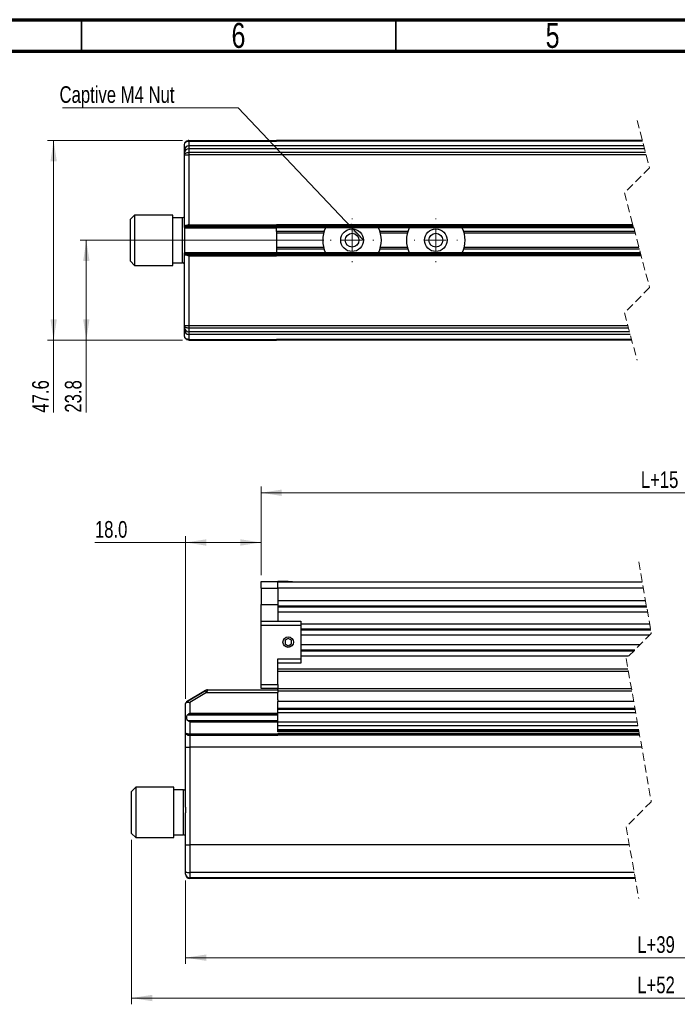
# Model space of a CAD drawing. Header units: millimetres. Extents: x 15 to 415, y 5 to 292.
# Tile 3 of 6: x 105 to 210, y 135 to 292. Entities that reach past the tile are written whole.
import ezdxf

# ---------------------------------------------------------------- set-up
doc = ezdxf.new("R2010")
doc.units = ezdxf.units.MM
doc.linetypes.add('HIDDEN', pattern=[1.905, 1.27, -0.635])
doc.styles.add('SLDTEXTSTYLE0', font='TXT', dxfattribs={"width": 0.75})
doc.dimstyles.new('SLDDIMSTYLE0', dxfattribs={"dimtxt": 2.645833, "dimasz": 3.302, "dimexe": 0, "dimexo": 0.0625, "dimgap": 0.661458, "dimtad": 1, "dimdec": 1, "dimlfac": 1.5, "dimrnd": 1e-09, "dimzin": 12, "dimdsep": 46, "dimtxsty": 'SLDTEXTSTYLE0', "dimsah": 1, "dimcen": 0.09, "dimadec": 0, "dimazin": 3, "dimtfac": 1, "dimtdec": 1, "dimtofl": 0, "dimtmove": 0, "dimatfit": 3, "dimfxl": 1, "dimfrac": 2, "dimtolj": 1, "dimtzin": 12, "dimarcsym": 0})
doc.dimstyles.new('SLDDIMSTYLE1', dxfattribs={"dimtxt": 2.645833, "dimasz": 3.302, "dimexe": 0, "dimexo": 0.0625, "dimgap": 0.661458, "dimtad": 1, "dimdec": 1, "dimlfac": 1.5, "dimrnd": 1e-09, "dimzin": 4, "dimdsep": 46, "dimtxsty": 'SLDTEXTSTYLE0', "dimsah": 1, "dimcen": 0.09, "dimadec": 0, "dimazin": 1, "dimtfac": 1, "dimtdec": 1, "dimtofl": 0, "dimtmove": 0, "dimatfit": 3, "dimfxl": 1, "dimfrac": 2, "dimtolj": 1, "dimtzin": 12, "dimarcsym": 0})
doc.dimstyles.new('SLDDIMSTYLE4', dxfattribs={"dimtxt": 0.18, "dimasz": 3.302, "dimexe": 0, "dimexo": 0.0625, "dimgap": 0, "dimtad": 0, "dimtih": 1, "dimtoh": 1, "dimdec": 0, "dimrnd": 1e-09, "dimzin": 0, "dimdsep": 46, "dimtxsty": 'Standard', "dimsah": 1, "dimcen": 0.09, "dimadec": 0, "dimazin": 0, "dimtfac": 3.302, "dimtdec": 0, "dimtofl": 0, "dimtmove": 0, "dimatfit": 3, "dimfxl": 1, "dimfrac": 2, "dimtolj": 1, "dimtzin": 0, "dimarcsym": 0})

# ---------------------------------------------------------------- blocks, each defined once
blk = doc.blocks.new('_D')
at = {"color": 7, "linetype": 'Continuous', "lineweight": 0}
for p, q in [((281.24, 175.23), (281.24, 135.34)), ((122.95, 161.53), (122.95, 135.34)), ((122.95, 136.34), (281.24, 136.34))]:
    blk.add_line(p, q, dxfattribs=at)
at = {"color": 7, "linetype": 'Continuous', "lineweight": 18}
for points in [[(122.95, 136.34), (126.25, 135.83), (126.25, 136.85)], [(281.24, 136.34), (277.93, 136.85), (277.93, 135.83)]]:
    blk.add_solid(points, dxfattribs=at)
at = {"color": 7, "linetype": 'Continuous', "lineweight": 18, "insert": (203.44, 139.75), "char_height": 2.646, "attachment_point": 1, "style": 'SLDTEXTSTYLE0'}
blk.add_mtext('L+52', dxfattribs=at)
blk = doc.blocks.new('_D_1')
at = {"color": 7, "linetype": 'Continuous', "lineweight": 0}
for p, q in [((131.55, 208.82), (117.11, 208.82)), ((131.55, 183.95), (131.55, 209.82)), ((131.55, 208.82), (143.55, 208.82)), ((143.55, 203.63), (143.55, 209.82))]:
    blk.add_line(p, q, dxfattribs=at)
at = {"color": 7, "linetype": 'Continuous', "lineweight": 18}
for points in [[(131.55, 208.82), (134.85, 208.31), (134.85, 209.33)], [(143.55, 208.82), (140.25, 209.33), (140.25, 208.31)]]:
    blk.add_solid(points, dxfattribs=at)
at = {"color": 7, "linetype": 'Continuous', "lineweight": 18, "insert": (117.11, 212.23), "char_height": 2.646, "attachment_point": 1, "style": 'SLDTEXTSTYLE0'}
blk.add_mtext('18.0', dxfattribs=at)
blk = doc.blocks.new('_D_3')
at = {"color": 7, "linetype": 'Continuous', "lineweight": 0}
for p, q in [((143.55, 203.63), (143.55, 217.73)), ((143.55, 216.73), (277.14, 216.73)), ((277.14, 203.63), (277.14, 217.73))]:
    blk.add_line(p, q, dxfattribs=at)
at = {"color": 7, "linetype": 'Continuous', "lineweight": 18}
for points in [[(143.55, 216.73), (146.85, 216.22), (146.85, 217.24)], [(277.14, 216.73), (273.83, 217.24), (273.83, 216.22)]]:
    blk.add_solid(points, dxfattribs=at)
at = {"color": 7, "linetype": 'Continuous', "lineweight": 18, "insert": (204, 220.14), "char_height": 2.646, "attachment_point": 1, "style": 'SLDTEXTSTYLE0'}
blk.add_mtext('L+15', dxfattribs=at)
blk = doc.blocks.new('_D_4')
at = {"color": 7, "linetype": 'Continuous', "lineweight": 0}
for p, q in [((131.55, 155.03), (131.55, 141.76)), ((281.24, 155.03), (281.24, 141.76)), ((131.55, 142.76), (281.24, 142.76))]:
    blk.add_line(p, q, dxfattribs=at)
at = {"color": 7, "linetype": 'Continuous', "lineweight": 18}
for points in [[(131.55, 142.76), (134.85, 142.25), (134.85, 143.27)], [(281.24, 142.76), (277.93, 143.27), (277.93, 142.25)]]:
    blk.add_solid(points, dxfattribs=at)
at = {"color": 7, "linetype": 'Continuous', "lineweight": 18, "insert": (203.44, 146.17), "char_height": 2.646, "attachment_point": 1, "style": 'SLDTEXTSTYLE0'}
blk.add_mtext('L+39', dxfattribs=at)
blk = doc.blocks.new('_D_20')
at = {"color": 7, "linetype": 'Continuous', "lineweight": 0}
for p, q in [((153.57, 256.91), (114.74, 256.91)), ((115.74, 241.03), (115.74, 256.91)), ((131.04, 241.03), (114.74, 241.03)), ((115.74, 241.03), (115.74, 229.48))]:
    blk.add_line(p, q, dxfattribs=at)
at = {"color": 7, "linetype": 'Continuous', "lineweight": 18}
for points in [[(115.74, 256.91), (115.24, 253.61), (116.25, 253.61)], [(115.74, 241.03), (116.25, 244.33), (115.24, 244.33)]]:
    blk.add_solid(points, dxfattribs=at)
at = {"color": 7, "linetype": 'Continuous', "lineweight": 18, "insert": (112.33, 229.48), "char_height": 2.646, "attachment_point": 1, "rotation": 90, "style": 'SLDTEXTSTYLE0'}
blk.add_mtext('23.8', dxfattribs=at)
blk = doc.blocks.new('_D_21')
at = {"color": 7, "linetype": 'Continuous', "lineweight": 0}
for p, q in [((131.04, 272.78), (109.54, 272.78)), ((110.54, 272.78), (110.54, 241.03)), ((131.04, 241.03), (109.54, 241.03)), ((110.54, 241.03), (110.54, 229.48))]:
    blk.add_line(p, q, dxfattribs=at)
at = {"color": 7, "linetype": 'Continuous', "lineweight": 18}
for points in [[(110.54, 272.78), (110.04, 269.48), (111.05, 269.48)], [(110.54, 241.03), (111.05, 244.33), (110.04, 244.33)]]:
    blk.add_solid(points, dxfattribs=at)
at = {"color": 7, "linetype": 'Continuous', "lineweight": 18, "insert": (107.13, 229.48), "char_height": 2.646, "attachment_point": 1, "rotation": 90, "style": 'SLDTEXTSTYLE0'}
blk.add_mtext('47.6', dxfattribs=at)
blk = doc.blocks.new('SW_NOTE_0_5')
at = {"color": 0, "linetype": 'Continuous', "lineweight": 0}
blk.add_line((-27.96, 0), (0, 0), dxfattribs=at)
at = {"color": 0, "linetype": 'Continuous', "lineweight": 0, "insert": (-28.41, 3.46), "char_height": 2.6458, "attachment_point": 1, "style": 'SLDTEXTSTYLE0'}
blk.add_mtext('Captive M4 Nut', dxfattribs=at)
blk = doc.blocks.new('SW_CENTERMARKSYMBOL_1')
at = {"color": 0, "linetype": 'Continuous', "lineweight": 18}
for p, q in [((0, 3.33), (0, 3.47)), ((0, 0), (0, 1.67)), ((-3.33, 0), (-3.47, 0)), ((0, 0), (-1.67, 0)), ((0, 0), (0, -1.67)), ((0, 0), (1.67, 0)), ((3.33, 0), (3.47, 0)), ((0, -3.33), (0, -3.47))]:
    blk.add_line(p, q, dxfattribs=at)
blk = doc.blocks.new('SW_CENTERMARKSYMBOL_2')
at = {"color": 0, "linetype": 'Continuous', "lineweight": 18}
for p, q in [((0, 3.33), (0, 3.47)), ((0, 0), (0, 1.67)), ((-3.33, 0), (-3.47, 0)), ((0, 0), (-1.67, 0)), ((0, 0), (0, -1.67)), ((0, 0), (1.67, 0)), ((3.33, 0), (3.47, 0)), ((0, -3.33), (0, -3.47))]:
    blk.add_line(p, q, dxfattribs=at)

msp = doc.modelspace()

# ---------------------------------------------------------------- linework, layer by layer
at = {"color": 7, "linetype": 'Continuous', "lineweight": 70}
for p, q in [((15, 292), (415, 292)), ((20, 287), (410, 287))]:
    msp.add_line(p, q, dxfattribs=at)
at = {"color": 7, "linetype": 'Continuous', "lineweight": 35}
for p, q in [((115, 287), (115, 292)), ((165, 287), (165, 292))]:
    msp.add_line(p, q, dxfattribs=at)
at = {"color": 7, "linetype": 'HIDDEN', "lineweight": 18}
for p, q in [((203.400128, 275.983194), (205.400128, 268.445694)), ((205.400128, 268.445694), (201.400128, 264.445694)), ((201.400128, 264.445694), (205.400128, 249.370694)), ((205.400128, 249.370694), (201.400128, 245.370694)), ((201.400128, 245.370694), (203.400128, 237.833194)), ((203.671226, 205.740965), (205.671226, 194.353465)), ((205.671226, 194.353465), (201.671226, 190.353465)), ((201.671226, 190.353465), (205.671226, 167.578465)), ((205.671226, 167.578465), (201.671226, 163.578465)), ((201.671226, 163.578465), (203.671226, 152.190965))]:
    msp.add_line(p, q, dxfattribs=at)
at = {"color": 7, "linetype": 'Continuous', "lineweight": 25}
for p, q in [((131.986916, 272.782946), (131.978164, 272.782225)), ((131.978164, 272.782225), (132.02098, 272.782225)), ((131.998251, 272.78371), (131.986916, 272.782946)), ((131.986916, 272.782946), (132.02548, 272.782946)), ((132.037401, 272.784861), (146.0374, 272.784861)), ((132.037401, 272.784859), (132.037401, 272.689144)), ((132.037401, 272.689146), (146.0374, 272.689146)), ((132.037401, 272.688294), (132.037401, 271.908195)), ((146.0374, 272.790971), (146.0374, 272.808194)), ((146.0374, 272.808194), (204.242582, 272.808194)), ((146.0374, 272.689146), (146.0374, 272.784861)), ((204.248771, 272.784861), (146.0374, 272.784861)), ((204.274173, 272.689146), (146.0374, 272.689146)), ((131.370733, 271.241528), (131.370733, 272.118194)), ((131.370733, 270.808124), (131.370733, 271.241528)), ((132.037401, 271.908195), (132.037401, 271.461032)), ((204.481388, 271.908195), (132.037401, 271.908195)), ((132.037401, 271.461032), (132.037401, 270.887906)), ((204.600036, 271.461032), (132.037401, 271.461032)), ((131.370733, 270.521561), (131.370733, 270.808124)), ((131.370733, 258.914592), (131.370733, 270.521561)), ((131.370733, 270.521561), (132.037401, 270.521561)), ((132.037401, 270.887906), (132.037401, 270.521561)), ((204.752113, 270.887906), (132.037401, 270.887906)), ((132.037401, 270.521561), (132.037401, 259.374846)), ((204.849318, 270.521561), (132.037401, 270.521561)), ((123.437405, 260.908194), (122.770737, 260.241527)), ((122.770737, 253.574861), (122.770737, 260.241527)), ((129.504065, 260.908194), (123.437405, 260.908194)), ((123.437405, 260.908194), (123.437405, 252.908194)), ((129.504065, 252.908194), (129.504065, 260.908194)), ((131.037404, 260.491528), (129.504065, 260.491528)), ((131.037404, 253.324861), (131.037404, 260.491528)), ((131.370763, 258.914422), (131.370733, 258.914592)), ((131.370733, 258.914592), (131.370733, 254.901795)), ((131.401469, 258.908208), (146.0374, 258.908208)), ((131.408175, 258.909746), (146.0374, 258.909746)), ((131.460826, 259.126981), (131.460051, 259.108194)), ((131.460051, 259.108194), (131.460051, 259.041522)), ((202.816382, 259.108194), (131.460051, 259.108194)), ((131.460051, 259.041522), (146.0374, 259.041522)), ((131.460826, 259.126981), (146.0374, 259.126981)), ((131.561309, 259.241528), (131.525457, 259.235502)), ((131.525457, 259.235502), (146.0374, 259.235502)), ((131.637404, 259.241528), (131.561309, 259.241528)), ((131.637404, 259.241528), (146.0374, 259.241528)), ((132.037401, 259.374846), (146.0374, 259.374846)), ((202.745622, 259.374861), (146.0374, 259.374861)), ((146.0374, 259.374853), (146.0374, 259.241528)), ((202.781002, 259.241528), (146.0374, 259.241528)), ((146.0374, 259.200696), (146.0374, 259.235502)), ((146.0374, 259.200419), (146.0374, 259.200696)), ((146.0374, 259.126981), (146.0374, 259.200419)), ((146.0374, 259.041527), (146.0374, 258.954702)), ((202.83407, 259.041527), (146.0374, 259.041527)), ((146.0374, 258.954702), (146.0374, 258.909746)), ((146.0374, 258.909746), (146.0374, 258.908194)), ((146.0374, 258.909745), (146.0374, 258.908208)), ((202.86945, 258.908194), (146.0374, 258.908194)), ((146.0374, 258.308194), (146.0374, 258.906708)), ((153.585682, 258.308194), (146.0374, 258.308194)), ((146.0374, 258.300922), (146.0374, 258.308194)), ((146.0374, 258.300922), (146.0374, 255.515467)), ((153.510441, 258.041528), (146.0374, 258.041528)), ((166.919023, 258.308194), (162.489116, 258.308194)), ((166.843782, 258.041528), (162.564357, 258.041528)), ((203.028654, 258.308194), (175.822447, 258.308194)), ((203.09941, 258.041528), (175.897688, 258.041528)), ((153.510441, 255.774861), (146.0374, 255.774861)), ((146.0374, 255.515467), (146.0374, 255.508194)), ((153.585682, 255.508194), (146.0374, 255.508194)), ((146.0374, 255.508194), (146.0374, 254.90968)), ((166.919023, 255.508194), (162.489116, 255.508194)), ((166.843782, 255.774861), (162.564357, 255.774861)), ((203.771606, 255.508194), (175.822447, 255.508194)), ((203.700846, 255.774861), (175.897688, 255.774861)), ((131.370733, 254.901795), (131.370763, 254.901966)), ((131.370733, 243.294827), (131.370733, 254.901795)), ((146.0374, 254.908181), (131.401469, 254.908181)), ((131.408185, 254.906642), (146.0374, 254.906642)), ((131.460051, 254.774866), (131.460051, 254.708189)), ((131.460051, 254.774866), (146.0374, 254.774866)), ((131.460051, 254.708189), (146.0374, 254.708189)), ((131.637404, 254.574861), (146.0374, 254.574861)), ((132.037401, 254.441535), (132.037401, 243.294827)), ((132.037401, 254.441535), (146.0374, 254.441535)), ((203.93081, 254.908194), (146.0374, 254.908194)), ((146.0374, 254.908194), (146.0374, 254.906642)), ((146.0374, 254.908181), (146.0374, 254.906643)), ((146.0374, 254.906642), (146.0374, 254.861685)), ((146.0374, 254.861685), (146.0374, 254.774861)), ((203.966186, 254.774861), (146.0374, 254.774861)), ((146.0374, 254.574861), (146.0374, 254.708194)), ((203.983878, 254.708189), (146.0374, 254.708189)), ((146.0374, 254.574861), (146.0374, 254.441528)), ((204.019254, 254.574861), (146.0374, 254.574861)), ((204.054634, 254.441528), (146.0374, 254.441528)), ((122.770737, 253.574861), (123.437405, 252.908194)), ((123.437405, 252.908194), (129.504065, 252.908194)), ((129.504065, 253.324861), (131.037404, 253.324861)), ((132.037401, 243.294827), (131.370733, 243.294827)), ((131.370733, 243.008264), (131.370733, 243.294827)), ((131.370733, 242.57486), (131.370733, 243.008264)), ((201.950938, 243.294827), (132.037401, 243.294827)), ((132.037401, 243.294827), (132.037401, 242.928482)), ((202.048143, 242.928482), (132.037401, 242.928482)), ((132.037401, 242.928482), (132.037401, 242.355356)), ((131.370733, 241.698194), (131.370733, 242.57486)), ((131.370733, 242.573204), (131.370733, 242.541713)), ((131.37127, 242.553041), (131.371409, 242.547776)), ((202.200219, 242.355356), (132.037401, 242.355356)), ((132.037401, 242.355356), (132.037401, 241.908194)), ((202.318867, 241.908194), (132.037401, 241.908194)), ((132.037401, 241.908194), (132.037401, 241.128094)), ((131.704827, 241.120408), (131.718715, 241.112629)), ((131.737888, 241.102596), (131.747723, 241.09775)), ((131.747723, 241.09775), (131.759932, 241.09775)), ((131.747723, 241.09775), (131.757577, 241.093098)), ((132.037401, 241.127245), (132.037401, 241.03153)), ((132.037401, 241.127242), (146.0374, 241.127242)), ((132.037401, 241.031527), (146.0374, 241.031527)), ((202.526088, 241.127242), (146.0374, 241.127242)), ((146.0374, 241.031527), (146.0374, 241.127242)), ((202.551484, 241.031527), (146.0374, 241.031527)), ((146.0374, 241.008194), (146.0374, 241.031527)), ((202.557673, 241.008194), (146.0374, 241.008194)), ((143.548406, 202.632632), (146.215068, 202.632632)), ((143.548406, 201.565965), (143.548406, 202.632632)), ((146.215068, 201.565965), (146.215068, 202.632632)), ((147.881733, 202.632632), (146.215068, 202.632632)), ((146.215068, 202.565964), (204.228855, 202.565964)), ((147.881733, 202.632632), (148.548401, 202.632632)), ((147.881733, 202.565964), (147.881733, 202.632632)), ((148.548401, 202.632632), (148.548401, 202.565964)), ((143.548406, 201.565965), (146.215068, 201.565965)), ((143.548406, 201.565965), (143.548406, 198.965965)), ((146.215068, 201.565965), (146.215068, 198.965965)), ((204.404485, 201.565965), (146.215068, 201.565965)), ((143.548406, 198.965965), (146.215068, 198.965965)), ((143.548406, 196.299298), (143.548406, 198.965965)), ((146.215068, 199.564297), (204.756043, 199.564297)), ((146.215068, 198.965965), (146.215068, 196.299298)), ((146.215068, 198.748002), (204.899407, 198.748002)), ((204.935249, 198.543928), (146.215068, 198.543928)), ((205.078618, 197.727633), (146.215068, 197.727633)), ((143.548406, 196.299298), (149.881737, 196.299298)), ((143.548406, 195.632632), (143.548406, 196.299298)), ((149.881737, 196.299298), (149.881737, 195.632632)), ((149.881737, 195.89763), (205.400021, 195.89763)), ((149.881737, 195.632632), (143.548406, 195.632632)), ((143.548406, 186.232631), (143.548406, 195.632632)), ((149.881737, 195.632632), (149.881737, 190.299299)), ((149.881737, 195.081336), (205.54339, 195.081336)), ((205.579233, 194.877262), (149.881737, 194.877262)), ((147.881733, 193.543315), (147.381739, 193.25464)), ((147.381739, 193.25464), (147.381739, 192.677289)), ((148.381736, 193.25464), (147.881733, 193.543315)), ((148.381736, 192.677289), (148.381736, 193.25464)), ((205.378727, 194.060966), (149.881737, 194.060966)), ((147.381739, 192.677289), (147.881733, 192.388615)), ((147.881733, 192.388615), (148.381736, 192.677289)), ((149.881737, 192.564296), (203.88206, 192.564296)), ((149.881737, 191.748002), (203.065764, 191.748002)), ((202.861688, 191.543928), (149.881737, 191.543928)), ((146.215068, 190.299299), (149.881737, 190.299299)), ((146.215068, 186.232631), (146.215068, 190.299299)), ((149.881737, 189.632632), (146.215068, 189.632632)), ((202.045397, 190.727634), (149.881737, 190.727634)), ((149.881737, 190.299299), (149.881737, 189.632632)), ((146.215068, 188.722873), (201.95761, 188.722873)), ((202.03287, 188.294348), (146.215068, 188.294348)), ((131.710238, 183.443711), (134.723839, 185.251869)), ((134.723839, 185.251869), (131.710238, 183.443711)), ((134.895321, 184.966034), (132.215069, 183.35788)), ((134.895341, 184.966026), (134.895321, 184.966034)), ((134.895341, 184.966026), (146.215068, 184.966026)), ((135.006325, 185.365965), (146.215068, 185.365965)), ((143.548406, 186.232631), (146.215068, 186.232631)), ((143.548406, 185.565965), (143.548406, 186.232631)), ((146.215068, 185.565965), (143.548406, 185.565965)), ((146.215068, 186.232631), (146.215068, 185.565965)), ((146.215068, 185.59241), (202.507418, 185.59241)), ((146.215068, 185.365965), (146.215068, 185.565965)), ((146.215068, 185.365965), (146.215068, 184.966026)), ((202.587174, 185.138277), (146.215068, 185.138277)), ((146.215068, 183.777207), (146.215068, 184.966026)), ((132.215069, 183.35788), (132.215069, 181.645814)), ((146.215068, 183.777207), (146.215068, 183.499298)), ((202.875029, 183.499298), (146.215068, 183.499298)), ((146.215068, 182.434131), (146.215068, 183.499298)), ((131.548401, 178.506151), (131.548401, 183.15788)), ((146.215068, 182.434131), (203.062109, 182.434131)), ((146.215068, 182.349082), (146.215068, 182.434131)), ((146.215068, 181.645814), (146.215068, 182.349082)), ((203.091379, 182.267464), (146.215068, 182.267464)), ((131.882495, 181.419221), (146.215068, 181.419221)), ((131.882495, 180.512709), (131.896383, 180.504015)), ((131.882495, 180.512709), (146.215068, 180.512709)), ((131.896383, 180.504015), (146.215068, 180.504015)), ((131.915556, 180.491806), (131.925391, 180.485458)), ((131.915556, 180.491806), (146.215068, 180.491806)), ((131.925391, 180.485458), (131.93307, 180.480465)), ((131.925391, 180.485458), (146.215068, 180.485458)), ((131.93307, 180.480465), (146.215068, 180.480465)), ((132.164584, 181.610414), (132.155832, 181.604275)), ((132.155832, 181.604275), (146.215068, 181.604275)), ((132.175919, 181.618364), (132.164584, 181.610414)), ((132.164584, 181.610414), (146.215068, 181.610414)), ((132.175919, 181.618364), (146.215068, 181.618364)), ((132.19841, 181.634145), (146.215068, 181.634145)), ((132.215069, 181.645814), (146.215068, 181.645814)), ((132.215069, 180.286116), (132.215069, 178.375128)), ((132.215069, 180.286116), (146.215068, 180.286116)), ((203.187964, 181.717535), (146.215068, 181.717535)), ((146.215068, 181.634145), (146.215068, 181.645814)), ((146.215068, 181.618364), (146.215068, 181.634145)), ((146.215068, 181.610414), (146.215068, 181.618364)), ((146.215068, 181.604275), (146.215068, 181.610414)), ((146.215068, 181.419221), (146.215068, 181.604275)), ((146.215068, 180.512709), (146.215068, 181.419221)), ((146.215068, 180.504015), (146.215068, 180.512709)), ((146.215068, 180.491806), (146.215068, 180.504015)), ((146.215068, 180.485458), (146.215068, 180.491806)), ((146.215068, 180.480465), (146.215068, 180.485458)), ((146.215068, 180.286116), (146.215068, 180.480465)), ((146.215068, 178.699298), (146.215068, 180.286116)), ((203.451963, 180.214395), (146.215068, 180.214395)), ((203.548547, 179.664466), (146.215068, 179.664466)), ((203.659516, 179.032632), (146.215068, 179.032632)), ((203.682936, 178.899298), (146.215068, 178.899298)), ((203.718063, 178.699298), (146.215068, 178.699298)), ((131.548401, 176.232632), (131.548401, 178.506151)), ((132.215069, 178.373763), (132.215069, 178.139994)), ((132.215069, 178.373763), (146.215068, 178.373763)), ((132.215069, 178.139992), (146.215068, 178.139992)), ((132.215069, 178.139126), (132.215069, 176.232632)), ((146.215068, 178.139992), (146.215068, 178.373763)), ((203.775233, 178.373763), (146.215068, 178.373763)), ((203.816291, 178.139992), (146.215068, 178.139992)), ((131.548401, 176.232632), (132.215069, 176.232632)), ((131.548401, 166.711934), (131.548401, 176.232632)), ((204.151284, 176.232632), (132.215069, 176.232632)), ((132.215069, 176.232632), (132.215069, 160.699298)), ((123.615073, 169.865965), (122.948405, 169.199298)), ((122.948405, 165.865965), (122.948405, 169.199298)), ((129.681733, 169.865965), (123.615073, 169.865965)), ((123.615073, 169.865965), (123.615073, 165.865965)), ((129.681733, 165.865965), (129.681733, 169.865965)), ((131.215072, 169.449298), (129.681733, 169.449298)), ((131.215072, 162.282632), (131.215072, 169.449298)), ((122.948405, 162.532631), (122.948405, 165.865965)), ((123.615073, 165.865965), (123.615073, 161.865964)), ((129.681733, 161.865964), (129.681733, 165.865965)), ((131.548401, 160.699298), (131.548401, 165.819995)), ((122.948405, 162.532631), (123.615073, 161.865964)), ((123.615073, 161.865964), (129.681733, 161.865964)), ((129.681733, 162.282632), (131.215072, 162.282632)), ((131.548401, 160.699298), (132.215069, 160.699298)), ((131.548401, 156.454877), (131.548401, 160.699298)), ((202.1769, 160.699298), (132.215069, 160.699298)), ((132.215069, 160.699298), (132.215069, 156.320133)), ((131.548401, 156.03263), (131.548401, 156.454877)), ((202.946014, 156.320133), (132.215069, 156.320133)), ((132.215069, 156.320133), (132.215069, 155.475642)), ((203.094335, 155.475642), (132.215069, 155.475642)), ((132.215069, 155.475642), (132.215069, 155.365965)), ((203.113597, 155.365965), (132.215069, 155.365965))]:
    msp.add_line(p, q, dxfattribs=at)
at = {"color": 7, "linetype": 'Continuous', "lineweight": 25, "flags": 128}
for points in [[(132.020742, 272.784653), (132.009496, 272.784276), (131.998251, 272.78371)], [(131.370733, 270.521561), (131.383548, 270.593031), (131.421477, 270.661755), (131.483088, 270.725091), (131.565998, 270.780605), (131.667018, 270.826166), (131.782283, 270.86002), (131.907344, 270.880867), (132.037401, 270.887906)], [(131.561299, 254.574861), (131.57025, 254.574861), (131.579359, 254.574861), (131.588638, 254.574861), (131.598085, 254.574861), (131.607682, 254.574861), (131.617437, 254.574861), (131.627351, 254.574861), (131.637404, 254.574861)], [(132.037401, 242.928482), (131.907344, 242.935522), (131.782283, 242.956369), (131.667018, 242.990223), (131.565998, 243.035783), (131.483088, 243.091297), (131.421477, 243.154633), (131.383548, 243.223358), (131.370733, 243.294827)], [(131.718715, 241.112629), (131.728262, 241.107534), (131.737888, 241.102596)], [(134.723839, 185.251869), (134.745455, 185.264841), (134.766247, 185.277315), (134.78541, 185.288815), (134.802219, 185.2989), (134.816027, 185.307183), (134.826299, 185.313347), (134.832647, 185.317155), (134.834822, 185.318462)], [(134.834822, 185.318462), (134.833134, 185.317451), (134.828127, 185.314447), (134.819951, 185.309542), (134.808855, 185.302883), (134.795175, 185.294675), (134.77933, 185.285166), (134.761797, 185.274646), (134.743111, 185.263433), (134.723839, 185.251869)], [(134.895321, 184.966034), (134.829696, 185.075418), (134.774065, 185.168149), (134.736892, 185.23011), (134.723839, 185.251869)], [(135.006325, 185.365965), (135.004179, 185.358252), (134.997861, 185.335475), (134.987599, 185.298506), (134.973801, 185.248767), (134.956982, 185.188168), (134.937799, 185.119037), (134.916987, 185.044029), (134.895341, 184.966026)], [(131.896383, 180.504015), (131.90593, 180.497816), (131.915556, 180.491806)], [(132.19841, 181.634145), (132.187164, 181.627845), (132.175919, 181.618364)]]:
    msp.add_lwpolyline(points, dxfattribs=at)
at = {"color": 7, "linetype": 'Continuous', "lineweight": 25}
for centre, radius in [((158.0374, 256.908193), 1.8), ((171.37073, 256.908193), 1.8), ((158.037396, 256.908193), 1.1), ((171.370738, 256.908195), 1.099999), ((147.881736, 192.965961), 0.833332)]:
    msp.add_circle(centre, radius, dxfattribs=at)
for centre, radius, start, end in [((132.037405, 271.241523), 0.666672, 90.00030309, 179.99959018), ((132.030593, 270.801171), 0.659897, 89.40887583, 179.3962552), ((131.037398, 260.824863), 0.333335, 270.00106579, 359.99962791), ((131.381312, 258.92028), 0.01204, 211.80989591, 246.77495582), ((158.037435, 256.908194), 4.666697, 154.62324283, 205.37675717), ((158.037467, 256.908194), 4.666604, 334.62270111, 25.37729889), ((171.370766, 256.908194), 4.666697, 154.62324283, 205.37675717), ((171.370704, 256.908194), 4.666697, 334.62324283, 25.37675717), ((131.381312, 254.896108), 0.01204, 113.22504418, 148.19010409), ((131.037398, 252.991525), 0.333335, 0.00037209, 89.99893421), ((132.030593, 243.015218), 0.659897, 180.6037448, 270.59112417), ((132.037405, 242.574865), 0.666672, 180.00040982, 269.99969691), ((135.006323, 185.032625), 0.33334, 89.99966335, 120.9634695), ((135.006323, 185.032625), 0.33334, 89.99966335, 120.9634695), ((131.881537, 183.158169), 0.332983, 120.95993366, 129.55703801), ((131.215065, 169.782634), 0.333336, 270.00115688, 359.99959018), ((131.215065, 161.949296), 0.333336, 0.0003031, 89.99884312), ((132.05521, 157.245805), 0.939373, 237.34912498, 279.79804184), ((132.164741, 156.092871), 0.619277, 185.58230698, 274.66150686), ((132.215073, 156.032636), 0.666672, 180.00051654, 269.99969691)]:
    msp.add_arc(centre, radius, start, end, dxfattribs=at)
for points, knots in [([(131.370733, 272.118194), (131.370738, 272.119735), (131.37094, 272.184194), (131.391656, 272.322604), (131.484412, 272.511479), (131.636725, 272.66403), (131.826322, 272.765319), (131.966666, 272.778312), (132.037401, 272.784861)], [0, 0, 0, 0, 0.0044316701, 0.1854252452, 0.3966470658, 0.5979904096, 0.7973800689, 1, 1, 1, 1]), ([(131.370733, 272.118194), (131.370738, 272.119533), (131.370939, 272.175522), (131.392101, 272.297308), (131.487297, 272.460672), (131.640692, 272.589031), (131.829196, 272.672414), (131.967002, 272.682925), (132.037401, 272.688294)], [0, 0, 0, 0, 0.0041406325, 0.1731398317, 0.3745323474, 0.5752137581, 0.7829928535, 1, 1, 1, 1]), ([(132.037401, 272.784861), (132.036249, 272.78486), (132.030695, 272.784853), (132.025142, 272.784741), (132.020742, 272.784653)], [0, 0, 0, 0, 0.2074950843, 1, 1, 1, 1]), ([(131.371081, 258.913934), (131.371034, 258.914016), (131.370959, 258.914147), (131.370836, 258.914298), (131.370785, 258.914384), (131.370763, 258.914422)], [0, 0, 0, 0, 0.4855873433, 0.7728943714, 1, 1, 1, 1]), ([(131.40144, 258.908208), (131.397636, 258.90825), (131.39127, 258.90832), (131.382951, 258.908366), (131.378486, 258.90896), (131.376565, 258.909216)], [0, 0, 0, 0, 0.45811673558, 0.7668441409, 1, 1, 1, 1]), ([(131.408175, 258.909746), (131.407047, 258.909311), (131.405391, 258.908672), (131.403099, 258.908266), (131.401987, 258.908227), (131.40144, 258.908208)], [0, 0, 0, 0, 0.5201388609, 0.7638176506, 1, 1, 1, 1]), ([(131.460051, 259.041522), (131.459333, 259.027964), (131.457962, 259.002054), (131.448219, 258.965984), (131.434494, 258.936881), (131.420982, 258.91735), (131.410736, 258.911267), (131.408175, 258.909746)], [0, 0, 0, 0, 0.2774911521, 0.5302542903, 0.7571989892, 0.9392971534, 1, 1, 1, 1]), ([(131.525457, 259.235502), (131.515264, 259.230364), (131.493465, 259.219376), (131.474415, 259.187601), (131.463841, 259.156105), (131.461735, 259.135762), (131.460826, 259.126981)], [0, 0, 0, 0, 0.2527560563, 0.5405917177, 0.8016836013, 1, 1, 1, 1]), ([(132.037401, 259.374846), (132.03612, 259.374273), (131.999176, 259.357767), (131.902658, 259.315631), (131.773229, 259.258355), (131.672879, 259.245923), (131.637404, 259.241528)], [0, 0, 0, 0, 0.00993792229, 0.28649882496, 0.74776936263, 1, 1, 1, 1]), ([(131.370763, 254.901966), (131.370789, 254.902012), (131.370842, 254.902107), (131.370962, 254.902261), (131.371036, 254.902382), (131.371081, 254.902454)], [0, 0, 0, 0, 0.2680814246, 0.5608114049, 1, 1, 1, 1]), ([(131.376565, 254.907172), (131.377614, 254.907302), (131.381722, 254.907811), (131.390039, 254.907889), (131.397279, 254.908074), (131.40144, 254.908181)], [0, 0, 0, 0, 0.1272600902, 0.4984995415, 1, 1, 1, 1]), ([(131.40144, 254.908181), (131.402545, 254.908104), (131.404242, 254.907986), (131.406479, 254.907336), (131.407606, 254.906877), (131.408185, 254.906642)], [0, 0, 0, 0, 0.47562158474, 0.7307047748, 1, 1, 1, 1]), ([(131.408185, 254.906642), (131.414441, 254.901727), (131.429993, 254.889508), (131.445272, 254.857785), (131.45766, 254.818706), (131.459258, 254.789405), (131.460051, 254.774866)], [0, 0, 0, 0, 0.1614639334, 0.401402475, 0.7029692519, 1, 1, 1, 1]), ([(131.460051, 254.708189), (131.460681, 254.695034), (131.461891, 254.669796), (131.471874, 254.634701), (131.48857, 254.605217), (131.517986, 254.579693), (131.545074, 254.576671), (131.561299, 254.574861)], [0, 0, 0, 0, 0.2097953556, 0.4024966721, 0.5762603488, 0.7461854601, 1, 1, 1, 1]), ([(131.637404, 254.574861), (131.67288, 254.570467), (131.77323, 254.558037), (131.902647, 254.500733), (131.999191, 254.458653), (132.03612, 254.442112), (132.037401, 254.441539)], [0, 0, 0, 0, 0.2522296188, 0.7134982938, 0.9900580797, 1, 1, 1, 1]), ([(132.037401, 241.128094), (131.967002, 241.133464), (131.829196, 241.143974), (131.640692, 241.227357), (131.487297, 241.355716), (131.392101, 241.51908), (131.370939, 241.640866), (131.370738, 241.696855), (131.370733, 241.698194)], [0, 0, 0, 0, 0.2170071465, 0.4247862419, 0.6254676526, 0.8268601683, 0.9958593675, 1, 1, 1, 1]), ([(132.037401, 241.031527), (131.966666, 241.038076), (131.826322, 241.05107), (131.636725, 241.152359), (131.484412, 241.304909), (131.391656, 241.493785), (131.37094, 241.632195), (131.370738, 241.696653), (131.370733, 241.698194)], [0, 0, 0, 0, 0.2026199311, 0.4020095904, 0.6033529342, 0.8145747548, 0.9955683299, 1, 1, 1, 1]), ([(131.548401, 183.15788), (131.548403, 183.158691), (131.548533, 183.202555), (131.566542, 183.302709), (131.632846, 183.374971), (131.669478, 183.414896)], [0, 0, 0, 0, 0.008361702, 0.4521246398, 1, 1, 1, 1]), ([(131.669478, 183.414896), (131.632846, 183.374971), (131.566542, 183.302709), (131.548533, 183.202555), (131.548403, 183.158691), (131.548401, 183.15788)], [0, 0, 0, 0, 0.5478753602, 0.991638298, 1, 1, 1, 1]), ([(131.669478, 183.414896), (131.707194, 183.421748), (131.793426, 183.437415), (131.944665, 183.414631), (132.086146, 183.386992), (132.181066, 183.365511), (132.213546, 183.358222), (132.215069, 183.35788)], [0, 0, 0, 0, 0.2067032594, 0.4725902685, 0.8194532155, 0.9915328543, 1, 1, 1, 1]), ([(131.882495, 181.419221), (131.844203, 181.388992), (131.76631, 181.327502), (131.704945, 181.184447), (131.678463, 181.025785), (131.682591, 180.856567), (131.721048, 180.693462), (131.79565, 180.574365), (131.860015, 180.528669), (131.882495, 180.512709)], [0, 0, 0, 0, 0.1396721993, 0.284114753, 0.4376932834, 0.6060142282, 0.7718299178, 0.9203085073, 1, 1, 1, 1]), ([(132.155832, 181.604275), (132.127153, 181.584079), (132.067436, 181.542026), (131.976734, 181.479695), (131.913638, 181.439206), (131.882495, 181.419221)], [0, 0, 0, 0, 0.3187591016, 0.6637427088, 1, 1, 1, 1]), ([(131.93307, 180.480465), (131.961162, 180.461881), (132.0182, 180.424147), (132.11045, 180.359286), (132.176486, 180.313278), (132.21392, 180.286924), (132.215069, 180.286116)], [0, 0, 0, 0, 0.2950232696, 0.5990071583, 0.9876919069, 1, 1, 1, 1]), ([(132.215069, 181.645814), (132.213917, 181.645007), (132.208363, 181.641119), (132.20281, 181.637228), (132.19841, 181.634145)], [0, 0, 0, 0, 0.2074833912, 1, 1, 1, 1]), ([(131.548401, 178.506151), (131.548406, 178.505856), (131.548668, 178.490356), (131.594087, 178.45209), (131.686887, 178.425696), (131.833151, 178.396343), (132.013769, 178.378926), (132.14543, 178.376441), (132.215069, 178.375128)], [0, 0, 0, 0, 0.0012672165, 0.0666759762, 0.2168796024, 0.4333688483, 0.7002906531, 1, 1, 1, 1]), ([(131.548401, 178.506151), (131.548406, 178.505334), (131.548609, 178.469901), (131.574877, 178.385928), (131.675752, 178.283834), (131.826139, 178.20344), (132.010891, 178.149541), (132.14513, 178.142694), (132.215069, 178.139126)], [0, 0, 0, 0, 0.0029749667, 0.1290661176, 0.3056922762, 0.5117347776, 0.7456123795, 1, 1, 1, 1]), ([(131.548401, 166.711934), (131.549091, 166.487492), (131.550004, 166.190178), (131.548717, 165.892867), (131.548401, 165.819995)], [0, 0, 0, 0, 0.7548966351, 1, 1, 1, 1]), ([(131.554232, 155.944686), (131.555241, 155.93764), (131.558454, 155.9152), (131.565987, 155.87759), (131.574727, 155.847648), (131.579107, 155.83264)], [0, 0, 0, 0, 0.18584737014, 0.59190960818, 1, 1, 1, 1]), ([(131.579107, 155.83264), (131.580192, 155.829245), (131.581819, 155.82415), (131.584094, 155.817394), (131.585267, 155.814028), (131.585853, 155.812347)], [0, 0, 0, 0, 0.4999093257, 0.7502587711, 1, 1, 1, 1]), ([(131.637719, 155.699299), (131.638867, 155.697326), (131.643265, 155.689772), (131.653063, 155.673724), (131.669817, 155.648532), (131.697826, 155.610472), (131.723063, 155.583173), (131.738967, 155.565971)], [0, 0, 0, 0, 0.0408167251, 0.156254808, 0.3360506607, 0.5816004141, 1, 1, 1, 1])]:
    msp.add_open_spline(points, degree=3, knots=knots, dxfattribs=at)

# ---------------------------------------------------------------- block references
at = {"color": 7, "linetype": 'Continuous', "lineweight": 0}
for name, p in [('SW_NOTE_0_5', (139.892158, 277.955739)), ('SW_CENTERMARKSYMBOL_1', (158.037404, 256.908194)), ('SW_CENTERMARKSYMBOL_2', (171.370735, 256.908194))]:
    msp.add_blockref(name, p, dxfattribs=at)

# ---------------------------------------------------------------- texts
at = {"color": 7, "linetype": 'Continuous', "lineweight": 0, "char_height": 3.96875, "attachment_point": 2, "style": 'SLDTEXTSTYLE0'}
for s, insert in [('6', (139.960037, 291.483662)), ('5', (189.960037, 291.483662))]:
    msp.add_mtext(s, dxfattribs=dict(at, insert=insert))

# ---------------------------------------------------------------- dimensions: what is measured, and where the dimension line sits
at = {"color": 7, "linetype": 'Continuous', "lineweight": 18}
for base, p1, p2, picture, middle in [((110.543175, 241.031528), (132.037401, 272.784861), (132.037401, 241.031528), '_D_21', (110.543175, 232.896496)), ((115.743991, 256.908194), (132.037401, 241.031528), (154.570734, 256.908194), '_D_20', (115.743991, 232.896496))]:
    dim = msp.add_linear_dim(base=base, p1=p1, p2=p2, angle=90, dimstyle='SLDDIMSTYLE0', dxfattribs=at)
    dim.commit()
    dim.dimension.update_dxf_attribs({"geometry": picture, "text_midpoint": middle, "dimtype": 160})
for base, p1, p2, text, picture, middle in [((277.136732, 216.729725), (143.548402, 202.632632), (277.136732, 202.632632), 'L+15', '_D_3', (207.83891, 216.729725)), ((281.236732, 136.339764), (122.948402, 162.532632), (281.236732, 176.232632), 'L+52', '_D', (207.282223, 136.339764)), ((281.236732, 142.759454), (131.548402, 156.032632), (281.236732, 156.032632), 'L+39', '_D_4', (207.282223, 142.759454))]:
    dim = msp.add_linear_dim(base=base, p1=p1, p2=p2, text=text, dimstyle='SLDDIMSTYLE0', dxfattribs=at)
    dim.commit()
    dim.dimension.update_dxf_attribs({"geometry": picture, "text_midpoint": middle, "dimtype": 160})
dim = msp.add_linear_dim(base=(143.548402, 208.822965), p1=(131.548402, 182.949298), p2=(143.548402, 202.632632), dimstyle='SLDDIMSTYLE1', dxfattribs=at)
dim.commit()
dim.dimension.update_dxf_attribs({"geometry": '_D_1', "text_midpoint": (120.529959, 208.822965), "dimtype": 160})

# ---------------------------------------------------------------- leaders
at = {"color": 7, "linetype": 'Continuous', "lineweight": 0}
msp.add_leader([(159.837063, 256.94307), (139.892158, 277.955739)], dimstyle='SLDDIMSTYLE4', dxfattribs=at)

doc.saveas('drawing.dxf')
